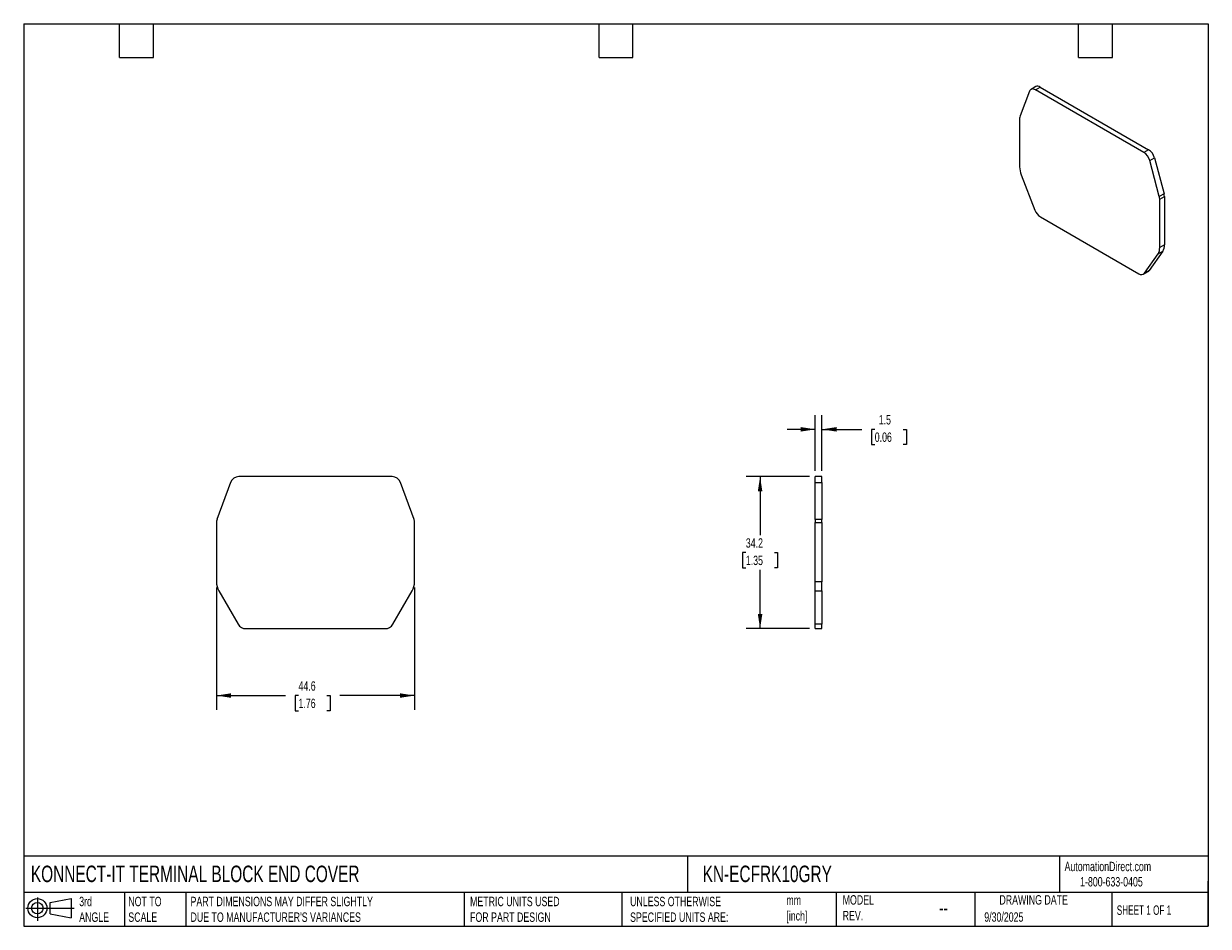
# Model space of a CAD drawing. Header units: millimetres. Extents: x 6 to 273, y 6 to 210.
import ezdxf

# ---------------------------------------------------------------- set-up
doc = ezdxf.new("R2010")
doc.units = ezdxf.units.MM
doc.linetypes.add('SLD-Solid', pattern=[0])
doc.layers.add('DIMENSIONS', color=140, linetype='SLD-Solid', lineweight=25)
doc.layers.add('TEXT', color=140, linetype='SLD-Solid', lineweight=25)
doc.layers.add('SLD-DEFPOINTS', color=7, linetype='Continuous')
doc.styles.add('SLDTEXTSTYLE0', font='TXT', dxfattribs={"width": 0.7})
doc.styles.add('SLDTEXTSTYLE1', font='TXT', dxfattribs={"width": 0.65})
doc.dimstyles.new('SLDDIMSTYLE0', dxfattribs={"dimtxt": 2.158008, "dimasz": 3.302, "dimexe": 0, "dimexo": 0.0625, "dimgap": 0.539502, "dimtad": 0, "dimtih": 1, "dimtoh": 1, "dimdec": 1, "dimrnd": 1e-09, "dimzin": 12, "dimdsep": 46, "dimtxsty": 'SLDTEXTSTYLE0', "dimsah": 1, "dimcen": 0.09, "dimadec": 0, "dimazin": 3, "dimtfac": 1, "dimtdec": 1, "dimtofl": 0, "dimtmove": 0, "dimatfit": 3, "dimfxl": 0, "dimfrac": 2, "dimtolj": 1, "dimtzin": 12, "dimarcsym": 0})
doc.dimstyles.new('SLDDIMSTYLE1', dxfattribs={"dimtxt": 2.158008, "dimasz": 3.302, "dimexe": 0, "dimexo": 0.0625, "dimgap": 0.539502, "dimtad": 0, "dimtih": 1, "dimtoh": 1, "dimdec": 1, "dimrnd": 1e-09, "dimzin": 12, "dimdsep": 46, "dimtxsty": 'SLDTEXTSTYLE0', "dimsah": 1, "dimcen": 0.09, "dimadec": 0, "dimazin": 3, "dimtfac": 1, "dimtdec": 1, "dimtmove": 0, "dimatfit": 0, "dimfxl": 0, "dimfrac": 2, "dimtolj": 1, "dimtzin": 12, "dimarcsym": 0})

# ---------------------------------------------------------------- blocks, each defined once
blk = doc.blocks.new('Block11')
at = {"color": 7, "linetype": 'SLD-Solid', "lineweight": 18}
for p, q in [((0, 2.88), (10.87, 2.88)), ((2.59, 5.31), (2.59, 0)), ((5.48, 4.17), (10.18, 5.03)), ((5.48, 1.6), (5.48, 4.17)), ((10.18, 5.03), (10.18, 0.73)), ((5.48, 1.6), (10.18, 0.73))]:
    blk.add_line(p, q, dxfattribs=at)
for radius in [2.15, 1.29]:
    blk.add_circle((2.59, 2.88), radius, dxfattribs=at)
blk = doc.blocks.new('Block12')
at = {"layer": 'SLD-DEFPOINTS'}
blk.add_blockref('Block11', (0, 0), dxfattribs=at)
blk = doc.blocks.new('_D')
at = {"layer": 'DIMENSIONS'}
for p, q in [((49.75, 82.6), (49.75, 55.12)), ((94.35, 82.6), (94.35, 55.12)), ((49.75, 58.3), (65.29, 58.3)), ((68.22, 58.3), (67.49, 58.3)), ((67.49, 58.3), (67.49, 54.87)), ((74.63, 58.3), (75.35, 58.3)), ((75.35, 58.3), (75.35, 54.87)), ((94.35, 58.3), (77.55, 58.3)), ((67.49, 54.87), (68.22, 54.87)), ((75.35, 54.87), (74.63, 54.87))]:
    blk.add_line(p, q, dxfattribs=at)
for points in [[(49.75, 58.3), (53.05, 57.79), (53.05, 58.81)], [(94.35, 58.3), (91.05, 58.81), (91.05, 57.79)]]:
    blk.add_solid(points, dxfattribs=at)
at = {"layer": 'DIMENSIONS', "char_height": 2.117, "attachment_point": 1, "style": 'SLDTEXTSTYLE0'}
for s, insert in [('44.6', (68.22, 61.51)), ('1.76', (68.22, 57.6))]:
    blk.add_mtext(s, dxfattribs=dict(at, insert=insert))
blk = doc.blocks.new('_D_1')
at = {"layer": 'DIMENSIONS'}
for p, q in [((184.57, 108.86), (184.57, 121.4)), ((186.07, 108.86), (186.07, 121.4)), ((184.57, 118.23), (178.22, 118.23)), ((186.07, 118.23), (195.03, 118.23)), ((197.95, 118.23), (197.23, 118.23)), ((197.23, 118.23), (197.23, 114.8)), ((204.37, 118.23), (205.09, 118.23)), ((205.09, 118.23), (205.09, 114.8)), ((197.23, 114.8), (197.95, 114.8)), ((205.09, 114.8), (204.37, 114.8))]:
    blk.add_line(p, q, dxfattribs=at)
for points in [[(184.57, 118.23), (181.26, 118.74), (181.26, 117.72)], [(186.07, 118.23), (189.37, 117.72), (189.37, 118.74)]]:
    blk.add_solid(points, dxfattribs=at)
at = {"layer": 'DIMENSIONS', "char_height": 2.117, "attachment_point": 1, "style": 'SLDTEXTSTYLE0'}
for s, insert in [('1.5', (198.85, 121.44)), ('0.06', (197.95, 117.53))]:
    blk.add_mtext(s, dxfattribs=dict(at, insert=insert))
blk = doc.blocks.new('_D_2')
at = {"layer": 'DIMENSIONS'}
for p, q in [((183.3, 107.59), (168.97, 107.59)), ((172.14, 107.59), (172.14, 94.4)), ((168.93, 90.49), (168.21, 90.49)), ((168.21, 90.49), (168.21, 87.06)), ((175.35, 90.49), (176.07, 90.49)), ((176.07, 90.49), (176.07, 87.06)), ((168.21, 87.06), (168.93, 87.06)), ((172.14, 73.36), (172.14, 86.58)), ((176.07, 87.06), (175.35, 87.06)), ((183.3, 73.36), (168.97, 73.36))]:
    blk.add_line(p, q, dxfattribs=at)
for points in [[(172.14, 107.59), (171.63, 104.29), (172.65, 104.29)], [(172.14, 73.36), (172.65, 76.66), (171.63, 76.66)]]:
    blk.add_solid(points, dxfattribs=at)
at = {"layer": 'DIMENSIONS', "char_height": 2.117, "attachment_point": 1, "style": 'SLDTEXTSTYLE0'}
for s, insert in [('34.2', (168.93, 93.7)), ('1.35', (168.93, 89.79))]:
    blk.add_mtext(s, dxfattribs=dict(at, insert=insert))

msp = doc.modelspace()

# ---------------------------------------------------------------- linework, layer by layer
for p, q in [((234.2, 195.38), (233.14, 194.76)), ((234.14, 194.66), (235.2, 195.28)), ((235.2, 195.28), (259.61, 181.19)), ((232.81, 194.36), (230.66, 188.78)), ((258.54, 180.57), (234.14, 194.66)), ((230.57, 188.27), (230.57, 177.36)), ((259.61, 181.19), (258.54, 180.57)), ((259.87, 178.73), (260.93, 179.34)), ((262.02, 170.67), (259.87, 178.73)), ((260.93, 179.34), (263.08, 171.28)), ((230.95, 175.51), (234.02, 167.6)), ((263.08, 171.28), (262.02, 170.67)), ((262.11, 170.06), (263.17, 170.68)), ((262.11, 159.15), (262.11, 170.06)), ((263.17, 170.68), (263.17, 159.77)), ((235.24, 166.07), (257.44, 153.26)), ((258.66, 153.37), (261.73, 157.74)), ((262.79, 158.35), (259.72, 153.98)), ((261.73, 157.74), (262.79, 158.35)), ((263.17, 159.77), (262.11, 159.15)), ((258.44, 153.16), (259.5, 153.78)), ((259.72, 153.98), (258.66, 153.37)), ((89.31, 107.59), (54.79, 107.59)), ((186.07, 107.59), (184.57, 107.59)), ((184.57, 106.27), (184.57, 107.59)), ((186.07, 106.27), (186.07, 107.59)), ((52.91, 106.27), (49.87, 97.92)), ((94.23, 97.92), (91.19, 106.27)), ((184.57, 106.27), (186.07, 106.27)), ((184.57, 97.92), (184.57, 106.27)), ((186.07, 106.27), (186.07, 97.92)), ((49.75, 97.24), (49.75, 83.87)), ((94.35, 83.87), (94.35, 97.24)), ((186.07, 97.92), (184.57, 97.92)), ((184.57, 97.92), (184.57, 97.24)), ((184.57, 97.24), (186.07, 97.24)), ((184.57, 83.87), (184.57, 97.24)), ((186.07, 97.24), (186.07, 97.92)), ((186.07, 97.24), (186.07, 83.87)), ((186.07, 83.87), (184.57, 83.87)), ((184.57, 81.87), (184.57, 83.87)), ((186.07, 81.87), (186.07, 83.87)), ((50.28, 81.87), (54.62, 74.36)), ((89.47, 74.36), (93.81, 81.87)), ((184.57, 81.87), (186.07, 81.87)), ((184.57, 74.36), (184.57, 81.87)), ((186.07, 81.87), (186.07, 74.36)), ((56.36, 73.36), (87.74, 73.36)), ((186.07, 74.36), (184.57, 74.36)), ((184.57, 73.36), (184.57, 74.36)), ((184.57, 73.36), (186.07, 73.36)), ((186.07, 73.36), (186.07, 74.36))]:
    msp.add_line(p, q)
at = {"flags": 128}
msp.add_lwpolyline([(234.14, 194.66), (233.92, 194.77), (233.71, 194.83), (233.51, 194.86), (233.32, 194.84), (233.16, 194.78), (233.01, 194.67), (232.9, 194.53), (232.81, 194.36)], dxfattribs=at)
for centre, radius, start, end in [((234.61, 194.48), 0.986, 53.7096, 114.98), ((231.99, 188.29), 1.42, 160.0302, 180.9571), ((256.85, 177.95), 3.13, 14.5185, 57.1078), ((257.91, 178.56), 3.13, 14.5185, 57.1078), ((235.78, 177.46), 5.21, 181.1082, 202.0212), ((260.79, 170.65), 2.38, 0.5722, 15.4036), ((259.73, 170.04), 2.38, 0.5722, 15.4036), ((236.9, 168.66), 3.07, 200.2271, 237.362), ((259.66, 159.05), 2.45, 327.6508, 2.3515), ((260.72, 159.66), 2.45, 327.6508, 2.3515), ((257.99, 153.94), 0.879, 230.7518, 319.4672), ((259.15, 154.38), 0.698, 300.1554, 325.5365), ((54.79, 105.59), 2, 90, 160), ((89.31, 105.59), 2, 20, 90), ((51.75, 97.24), 2, 160, 180), ((92.35, 97.24), 2, 0, 20), ((53.75, 83.87), 4, 180, 210), ((90.35, 83.87), 4, 330, 0), ((56.36, 75.36), 2, 210, 270), ((87.74, 75.36), 2, 270, 330)]:
    msp.add_arc(centre, radius, start, end)
at = {"layer": 'TEXT'}
for p, q in [((6.35, 209.55), (273.05, 209.55)), ((6.35, 209.55), (6.35, 6.35)), ((27.94, 201.93), (27.94, 209.55)), ((35.56, 201.93), (35.56, 209.55)), ((135.89, 201.93), (135.89, 209.55)), ((143.51, 201.93), (143.51, 209.55)), ((243.84, 201.93), (243.84, 209.55)), ((251.46, 201.93), (251.46, 209.55)), ((273.05, 209.55), (273.05, 6.35)), ((27.94, 201.93), (35.56, 201.93)), ((135.89, 201.93), (143.51, 201.93)), ((243.84, 201.93), (251.46, 201.93)), ((273.05, 22.13), (6.35, 22.13)), ((155.76, 22.13), (155.76, 13.97)), ((239.58, 22.13), (239.58, 13.97)), ((273.05, 6.35), (273.05, 16.51)), ((273.05, 13.97), (6.35, 13.97)), ((29.04, 13.97), (29.04, 6.35)), ((42.84, 13.97), (42.84, 6.35)), ((105.48, 13.97), (105.48, 6.35)), ((141, 13.97), (141, 6.35)), ((189.3, 13.97), (189.3, 6.35)), ((220.47, 13.97), (220.47, 6.35)), ((251.35, 13.97), (251.35, 6.35)), ((6.35, 6.35), (273.05, 6.35))]:
    msp.add_line(p, q, dxfattribs=at)

# ---------------------------------------------------------------- block references
at = {"layer": 'SLD-DEFPOINTS'}
msp.add_blockref('Block12', (6.84, 7.55), dxfattribs=at)

# ---------------------------------------------------------------- texts
at = {"layer": 'TEXT'}
for s, insert, char_height, attachment_point, style in [('KONNECT-IT TERMINAL BLOCK END COVER', (7.97, 20.01), 3.7042, 1, 'SLDTEXTSTYLE0'), ('KN-ECFRK10GRY', (159.21, 20.01), 3.7042, 1, 'SLDTEXTSTYLE0'), ('AutomationDirect.com', (240.69, 20.88), 2.1167, 1, 'SLDTEXTSTYLE0'), ('1-800-633-0405', (244.19, 17.44), 2.1167, 1, 'SLDTEXTSTYLE0'), ('MODEL ^JREV.', (190.73, 13.36), 2.1167, 1, 'SLDTEXTSTYLE0'), ('DRAWING DATE', (233.73, 13.36), 2.1167, 2, 'SLDTEXTSTYLE0'), ('3rd^JANGLE', (18.85, 13), 2.117, 1, 'SLDTEXTSTYLE0'), ('NOT TO^JSCALE', (29.91, 13), 2.1167, 1, 'SLDTEXTSTYLE0'), ("PART DIMENSIONS MAY DIFFER SLIGHTLY ^JDUE TO MANUFACTURER'S VARIANCES", (43.91, 13), 2.1167, 1, 'SLDTEXTSTYLE0'), ('METRIC UNITS USED ^JFOR PART DESIGN', (106.85, 13), 2.1167, 1, 'SLDTEXTSTYLE0'), ('UNLESS OTHERWISE ^JSPECIFIED UNITS ARE:', (142.87, 13), 2.1167, 1, 'SLDTEXTSTYLE0'), ('mm^J[inch]', (178.06, 13.3), 2.117, 1, 'SLDTEXTSTYLE0'), ('SHEET 1 OF 1', (252.44, 11.05), 2.1167, 1, 'SLDTEXTSTYLE1'), ('--', (212.43, 12.11), 3.175, 1, 'SLDTEXTSTYLE0'), ('9/30/2025', (222.61, 9.5), 2.117, 1, 'SLDTEXTSTYLE0')]:
    msp.add_mtext(s, dxfattribs=dict(at, insert=insert, char_height=char_height, attachment_point=attachment_point, style=style))

# ---------------------------------------------------------------- dimensions: what is measured, and where the dimension line sits
at = {"layer": 'DIMENSIONS'}
for base, p1, p2, dimstyle, picture, middle in [((184.57, 118.23), (186.07, 107.59), (184.57, 107.59), 'SLDDIMSTYLE1', '_D_1', (201.16, 118.23)), ((49.75, 58.3), (94.35, 83.87), (49.75, 83.87), 'SLDDIMSTYLE0', '_D', (71.42, 58.3))]:
    dim = msp.add_linear_dim(base=base, p1=p1, p2=p2, dimstyle=dimstyle, dxfattribs=at)
    dim.commit()
    dim.dimension.update_dxf_attribs({"geometry": picture, "text_midpoint": middle, "dimtype": 160})
dim = msp.add_linear_dim(base=(172.14, 73.36), p1=(184.57, 107.59), p2=(184.57, 73.36), angle=90, dimstyle='SLDDIMSTYLE0', dxfattribs=at)
dim.commit()
dim.dimension.update_dxf_attribs({"geometry": '_D_2', "text_midpoint": (172.14, 90.49), "dimtype": 160})

doc.saveas('drawing.dxf')
